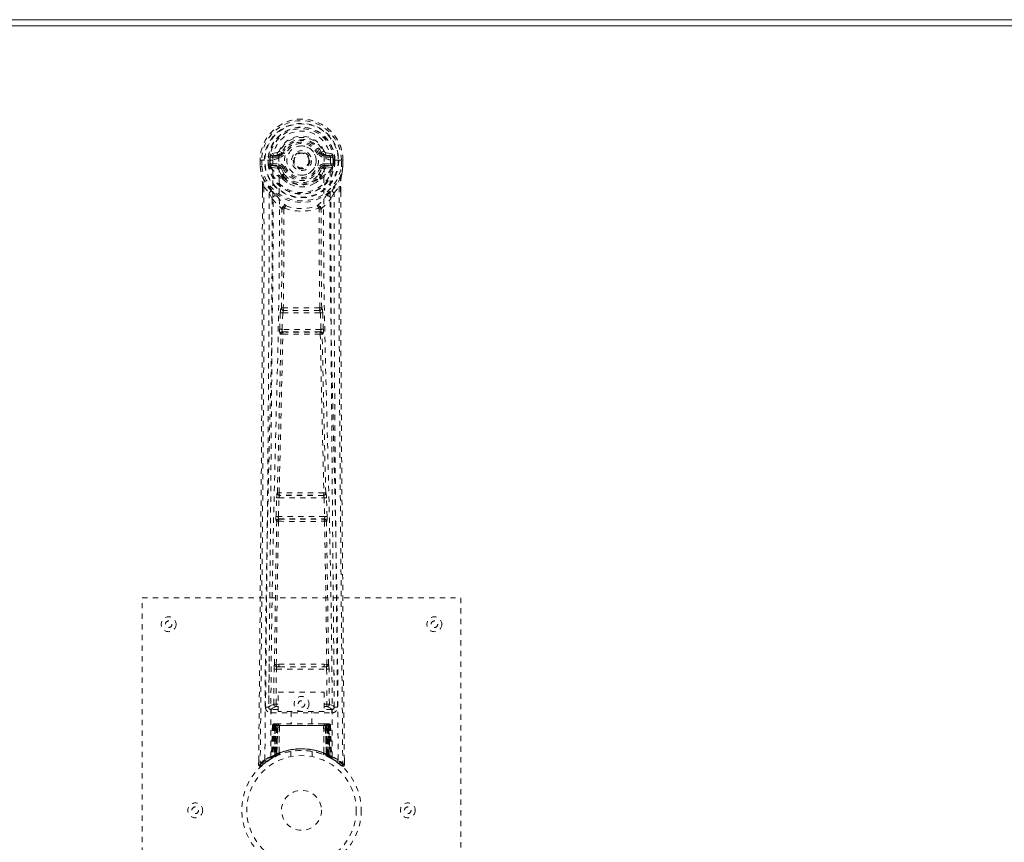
# Model space of a CAD drawing. Header units: inches. Extents: x 20.5 to 116, y 46.2 to 75.9.
# Tile 5 of 7: x 79 to 97.5, y 60.5 to 75.9. Entities that reach past the tile are written whole.
import ezdxf

# ---------------------------------------------------------------- set-up
doc = ezdxf.new("R2010")
doc.units = ezdxf.units.IN
doc.header["$MEASUREMENT"] = 0
doc.linetypes.add('SLD-Dashed', pattern=[0.075, 0.05, -0.025])
doc.linetypes.add('SLD-Solid', pattern=[0])

msp = doc.modelspace()

# ---------------------------------------------------------------- linework, layer by layer
at = {"color": 7, "linetype": 'SLD-Solid', "lineweight": 15}
for p, q in [((20.538, 75.948), (116.038, 75.948)), ((115.92, 75.829), (20.656, 75.829)), ((20.656, 75.829), (115.92, 75.829))]:
    msp.add_line(p, q, dxfattribs=at)
at = {"color": 7, "linetype": 'SLD-Dashed', "lineweight": 0}
for p, q in [((83.831, 73.447), (83.712, 73.424)), ((83.743, 73.388), (83.859, 73.408)), ((83.743, 73.388), (83.743, 73.358)), ((83.859, 73.388), (83.743, 73.388)), ((83.859, 73.408), (83.859, 73.388)), ((83.859, 73.358), (83.859, 73.388)), ((83.864, 73.474), (83.919, 73.451)), ((83.915, 73.443), (83.919, 73.451)), ((83.919, 73.451), (83.941, 73.442)), ((84.635, 73.442), (84.657, 73.451)), ((84.657, 73.451), (84.661, 73.443)), ((84.717, 73.408), (84.833, 73.388)), ((84.717, 73.408), (84.717, 73.388)), ((84.833, 73.388), (84.717, 73.388)), ((84.717, 73.358), (84.717, 73.388)), ((84.863, 73.424), (84.745, 73.447)), ((84.833, 73.358), (84.833, 73.388)), ((83.508, 73.304), (83.509, 73.187)), ((83.512, 73.304), (83.508, 73.304)), ((83.509, 73.304), (83.51, 73.187)), ((83.509, 73.187), (83.509, 73.183)), ((83.565, 73.303), (83.512, 73.304)), ((83.538, 73.302), (83.538, 73.187)), ((83.588, 73.303), (83.565, 73.303)), ((83.594, 73.303), (83.588, 73.303)), ((83.745, 73.303), (83.594, 73.303)), ((83.66, 73.23), (83.659, 73.302)), ((83.66, 73.23), (83.689, 73.231)), ((83.66, 73.23), (83.66, 73.23)), ((83.695, 73.302), (83.689, 73.302)), ((83.689, 73.302), (83.689, 73.231)), ((83.69, 73.231), (83.695, 73.212)), ((83.695, 73.225), (83.695, 73.302)), ((83.695, 73.212), (83.695, 73.225)), ((83.701, 73.187), (83.704, 73.183)), ((83.715, 73.172), (83.704, 73.183)), ((83.73, 73.235), (83.73, 73.206)), ((83.73, 73.235), (83.859, 73.235)), ((83.859, 73.181), (83.73, 73.206)), ((83.73, 73.206), (83.859, 73.206)), ((83.859, 73.358), (83.743, 73.358)), ((83.859, 73.235), (83.859, 73.206)), ((83.859, 73.181), (83.859, 73.206)), ((84.444, 73.305), (84.444, 73.297)), ((84.444, 73.297), (84.444, 73.281)), ((84.833, 73.358), (84.717, 73.358)), ((84.717, 73.235), (84.717, 73.206)), ((84.717, 73.235), (84.846, 73.235)), ((84.846, 73.206), (84.717, 73.181)), ((84.717, 73.181), (84.717, 73.206)), ((84.717, 73.206), (84.846, 73.206)), ((84.831, 73.303), (84.831, 73.303)), ((84.982, 73.303), (84.831, 73.303)), ((84.846, 73.206), (84.846, 73.235)), ((84.872, 73.183), (84.861, 73.172)), ((84.872, 73.183), (84.875, 73.187)), ((84.881, 73.302), (84.887, 73.302)), ((84.881, 73.225), (84.881, 73.302)), ((84.886, 73.231), (84.881, 73.212)), ((84.881, 73.212), (84.881, 73.225)), ((84.887, 73.231), (84.887, 73.302)), ((84.916, 73.302), (84.916, 73.23)), ((84.916, 73.302), (84.916, 73.302)), ((84.916, 73.23), (84.916, 73.23)), ((84.987, 73.303), (84.982, 73.303)), ((85.01, 73.303), (84.987, 73.303)), ((85.064, 73.304), (85.01, 73.303)), ((85.037, 73.187), (85.038, 73.302)), ((85.068, 73.304), (85.064, 73.304)), ((85.066, 73.187), (85.066, 73.304)), ((85.068, 73.304), (85.067, 73.187)), ((85.067, 73.183), (85.067, 73.187)), ((83.715, 73.172), (83.83, 73.151)), ((83.914, 73.14), (83.907, 73.151)), ((83.941, 73.151), (83.914, 73.14)), ((83.917, 72.991), (83.916, 73.013)), ((83.94, 73.018), (83.94, 72.996)), ((84.662, 73.14), (84.635, 73.151)), ((84.636, 72.996), (84.636, 73.018)), ((84.659, 72.991), (84.66, 73.013)), ((84.669, 73.151), (84.662, 73.14)), ((84.746, 73.151), (84.861, 73.172)), ((84.861, 73.172), (84.861, 73.172)), ((84.861, 73.172), (84.861, 73.172)), ((83.935, 72.946), (83.923, 72.963)), ((84.652, 72.963), (84.641, 72.946)), ((83.551, 72.804), (83.551, 72.702)), ((83.552, 72.804), (83.553, 72.702)), ((83.581, 72.803), (83.677, 72.688)), ((83.736, 72.575), (83.677, 72.688)), ((84.899, 72.688), (84.839, 72.575)), ((84.899, 72.688), (84.995, 72.803)), ((85.023, 72.715), (85.023, 72.804)), ((85.025, 72.804), (85.025, 72.715)), ((83.877, 70.123), (83.889, 70.432)), ((83.889, 70.432), (83.892, 70.465)), ((83.909, 70.522), (83.908, 70.522)), ((83.922, 70.121), (83.934, 70.43)), ((83.934, 70.43), (84.642, 70.43)), ((83.952, 70.475), (83.953, 70.475)), ((84.624, 70.475), (83.952, 70.475)), ((84.623, 70.475), (84.624, 70.475)), ((84.642, 70.43), (84.654, 70.121)), ((84.668, 70.522), (84.667, 70.522)), ((84.686, 70.432), (84.684, 70.465)), ((84.698, 70.123), (84.686, 70.432)), ((83.9, 70.029), (83.888, 70.033)), ((84.654, 70.121), (83.922, 70.121)), ((83.945, 70.072), (83.932, 70.076)), ((83.932, 70.076), (84.644, 70.076)), ((84.644, 70.076), (84.631, 70.072)), ((84.676, 70.029), (84.688, 70.033)), ((83.808, 66.601), (83.819, 66.953)), ((83.833, 67.043), (83.832, 67.043)), ((83.853, 66.599), (83.863, 66.952)), ((83.863, 66.952), (84.712, 66.952)), ((83.877, 66.997), (83.877, 66.997)), ((84.699, 66.997), (83.877, 66.997)), ((84.699, 66.997), (84.699, 66.997)), ((84.712, 66.952), (84.723, 66.599)), ((84.744, 67.043), (84.743, 67.043)), ((84.768, 66.601), (84.757, 66.953)), ((83.815, 66.511), (83.821, 66.508)), ((84.723, 66.599), (83.853, 66.599)), ((83.866, 66.552), (83.86, 66.554)), ((83.86, 66.554), (84.716, 66.554)), ((84.716, 66.554), (84.71, 66.552)), ((84.755, 66.508), (84.761, 66.511)), ((81.288, 57.073), (81.288, 65.073)), ((81.288, 65.073), (87.288, 65.073)), ((87.288, 65.073), (87.288, 57.073)), ((83.679, 63.83), (83.672, 63.016)), ((83.862, 63.82), (83.813, 63.819)), ((83.824, 63.773), (83.872, 63.773)), ((83.872, 63.773), (84.704, 63.773)), ((84.704, 63.773), (84.751, 63.773)), ((84.763, 63.819), (84.714, 63.82)), ((84.904, 63.016), (84.897, 63.83)), ((83.764, 63.069), (83.771, 63.729)), ((83.808, 63.069), (83.815, 63.729)), ((83.815, 63.729), (84.76, 63.729)), ((84.76, 63.729), (84.767, 63.069)), ((84.812, 63.069), (84.805, 63.729)), ((83.851, 63.296), (84.712, 63.296)), ((83.851, 62.93), (83.851, 63.296)), ((84.712, 63.296), (84.712, 62.93)), ((83.671, 63.012), (83.675, 62.995)), ((83.672, 63.016), (83.672, 63.014)), ((83.672, 63.014), (83.672, 63.005)), ((83.808, 63.024), (83.808, 63.069)), ((83.851, 63.069), (83.808, 63.069)), ((83.851, 63.024), (83.808, 63.024)), ((84.712, 63.069), (84.767, 63.069)), ((84.712, 63.024), (84.767, 63.024)), ((84.812, 63.069), (84.767, 63.069)), ((84.767, 63.024), (84.767, 63.069)), ((84.901, 62.995), (84.905, 63.012)), ((84.904, 63.014), (84.904, 63.016)), ((84.904, 63.005), (84.904, 63.014)), ((83.716, 62.967), (83.716, 62.906)), ((83.851, 62.967), (83.716, 62.967)), ((83.716, 62.906), (84.86, 62.906)), ((84.712, 62.93), (83.851, 62.93)), ((84.093, 62.93), (84.093, 62.698)), ((84.483, 62.698), (84.483, 62.93)), ((84.86, 62.967), (84.712, 62.967)), ((84.86, 62.906), (84.86, 62.967)), ((83.742, 62.669), (83.72, 62.063)), ((83.755, 62.669), (83.734, 62.071)), ((83.755, 62.669), (83.742, 62.669)), ((83.776, 62.672), (83.753, 62.078)), ((83.773, 62.669), (83.753, 62.082)), ((83.772, 62.698), (83.768, 62.697)), ((83.773, 62.697), (83.774, 62.698)), ((83.84, 62.669), (83.773, 62.669)), ((83.78, 62.669), (83.78, 62.111)), ((83.781, 62.698), (83.781, 62.695)), ((83.786, 62.698), (83.781, 62.698)), ((83.794, 62.698), (83.785, 62.698)), ((83.785, 62.669), (84.79, 62.669)), ((83.785, 62.114), (83.785, 62.669)), ((83.799, 62.698), (83.794, 62.698)), ((83.794, 62.118), (83.794, 62.669)), ((83.798, 62.669), (83.798, 62.12)), ((84.778, 62.669), (83.798, 62.669)), ((83.87, 62.698), (83.803, 62.698)), ((83.813, 62.669), (83.812, 62.126)), ((83.816, 62.669), (83.813, 62.669)), ((83.816, 62.669), (84.76, 62.669)), ((83.816, 62.128), (83.816, 62.669)), ((83.821, 62.117), (83.84, 62.669)), ((83.841, 62.669), (83.822, 62.118)), ((83.84, 62.669), (83.841, 62.669)), ((83.865, 62.146), (83.87, 62.67)), ((83.872, 62.669), (83.867, 62.147)), ((83.872, 62.669), (83.87, 62.67)), ((84.704, 62.698), (83.872, 62.698)), ((84.704, 62.669), (83.872, 62.669)), ((84.706, 62.67), (84.704, 62.669)), ((84.709, 62.147), (84.704, 62.669)), ((84.773, 62.698), (84.706, 62.698)), ((84.706, 62.67), (84.711, 62.146)), ((84.734, 62.669), (84.736, 62.669)), ((84.754, 62.118), (84.734, 62.669)), ((84.803, 62.669), (84.736, 62.669)), ((84.736, 62.669), (84.755, 62.117)), ((84.763, 62.669), (84.76, 62.669)), ((84.76, 62.669), (84.76, 62.128)), ((84.764, 62.126), (84.763, 62.669)), ((84.781, 62.698), (84.777, 62.698)), ((84.778, 62.12), (84.778, 62.669)), ((84.791, 62.698), (84.781, 62.698)), ((84.782, 62.669), (84.782, 62.118)), ((84.795, 62.698), (84.79, 62.698)), ((84.79, 62.669), (84.79, 62.114)), ((84.796, 62.111), (84.795, 62.669)), ((84.823, 62.078), (84.8, 62.672)), ((84.802, 62.698), (84.803, 62.697)), ((84.803, 62.669), (84.823, 62.082)), ((84.808, 62.697), (84.804, 62.698)), ((84.821, 62.669), (84.842, 62.071)), ((84.834, 62.669), (84.821, 62.669)), ((84.834, 62.669), (84.855, 62.063)), ((83.72, 62.063), (83.734, 62.071)), ((83.738, 62.057), (83.804, 62.091)), ((83.753, 62.082), (83.821, 62.117)), ((83.76, 62.088), (83.765, 62.087)), ((83.78, 62.111), (83.785, 62.114)), ((83.793, 62.085), (83.78, 62.111)), ((83.793, 62.085), (83.784, 62.081)), ((83.798, 62.088), (83.785, 62.114)), ((83.798, 62.088), (83.793, 62.085)), ((83.806, 62.092), (83.794, 62.118)), ((83.81, 62.094), (83.798, 62.12)), ((83.824, 62.1), (83.798, 62.088)), ((83.804, 62.091), (83.805, 62.092)), ((83.806, 62.092), (83.81, 62.094)), ((83.824, 62.1), (83.812, 62.126)), ((83.828, 62.102), (83.816, 62.128)), ((83.822, 62.118), (83.821, 62.117)), ((83.865, 62.146), (83.867, 62.147)), ((83.868, 62.119), (83.871, 62.12)), ((84.088, 62.18), (84.088, 62.083)), ((84.488, 62.083), (84.488, 62.18)), ((84.705, 62.12), (84.708, 62.119)), ((84.709, 62.147), (84.711, 62.146)), ((84.76, 62.128), (84.748, 62.102)), ((84.752, 62.1), (84.748, 62.102)), ((84.764, 62.126), (84.752, 62.1)), ((84.755, 62.117), (84.754, 62.118)), ((84.755, 62.117), (84.823, 62.082)), ((84.778, 62.12), (84.766, 62.094)), ((84.766, 62.094), (84.77, 62.092)), ((84.782, 62.118), (84.77, 62.092)), ((84.771, 62.092), (84.772, 62.091)), ((84.772, 62.091), (84.838, 62.057)), ((84.79, 62.114), (84.778, 62.088)), ((84.783, 62.085), (84.778, 62.088)), ((84.796, 62.111), (84.783, 62.085)), ((84.79, 62.114), (84.796, 62.111)), ((84.842, 62.071), (84.855, 62.063)), ((83.482, 62.016), (83.481, 61.931)), ((83.481, 61.931), (83.511, 61.931)), ((83.531, 61.908), (83.633, 61.989)), ((83.642, 61.996), (83.702, 62.034)), ((83.706, 62.038), (83.719, 62.046)), ((84.857, 62.046), (84.87, 62.038)), ((85.065, 61.931), (85.045, 61.908)), ((85.095, 61.931), (85.094, 62.015))]:
    msp.add_line(p, q, dxfattribs=at)
at = {"color": 7, "linetype": 'SLD-Dashed', "lineweight": 0, "flags": 128}
for points in [[(83.862, 73.333), (83.868, 73.411), (83.89, 73.487), (83.93, 73.556), (83.983, 73.617), (84.049, 73.667), (84.124, 73.703), (84.204, 73.726), (84.288, 73.733), (84.372, 73.726), (84.452, 73.703), (84.527, 73.667), (84.592, 73.617), (84.646, 73.556), (84.685, 73.487), (84.708, 73.411), (84.714, 73.333)], [(83.743, 73.358), (83.719, 73.362), (83.7, 73.375)], [(83.969, 73.43), (83.964, 73.433), (83.958, 73.435), (83.954, 73.437), (83.95, 73.439), (83.946, 73.44), (83.944, 73.441), (83.942, 73.442), (83.941, 73.442)], [(84.607, 73.43), (84.612, 73.433), (84.617, 73.435), (84.622, 73.437), (84.626, 73.439), (84.63, 73.44), (84.632, 73.441), (84.634, 73.442), (84.635, 73.442)], [(84.876, 73.375), (84.856, 73.362), (84.833, 73.358)], [(83.508, 73.304), (83.508, 73.304), (83.509, 73.303), (83.512, 73.303), (83.515, 73.303), (83.52, 73.303), (83.525, 73.303), (83.532, 73.303), (83.538, 73.302)], [(83.538, 73.187), (83.532, 73.187), (83.526, 73.187), (83.52, 73.187), (83.516, 73.187), (83.512, 73.187), (83.51, 73.187), (83.508, 73.187), (83.509, 73.187)], [(83.509, 73.187), (83.522, 73.092), (83.537, 73.017)], [(83.509, 73.183), (83.51, 73.183), (83.512, 73.183), (83.515, 73.183), (83.518, 73.184), (83.523, 73.185), (83.528, 73.185), (83.533, 73.186), (83.538, 73.187)], [(83.509, 73.183), (83.521, 73.094), (83.539, 73.006)], [(83.6, 62.025), (83.605, 63.615), (83.624, 65.204), (83.654, 66.791), (83.692, 68.374), (83.722, 69.614), (83.745, 70.849), (83.755, 72.08), (83.745, 73.303)], [(83.69, 73.231), (83.689, 73.231), (83.689, 73.231)], [(83.695, 73.225), (83.711, 73.233), (83.73, 73.235)], [(83.709, 62.08), (83.715, 63.666), (83.736, 65.251), (83.769, 66.834), (83.809, 68.413), (83.841, 69.65), (83.865, 70.883), (83.874, 72.111), (83.862, 73.333)], [(84.867, 62.08), (84.861, 63.666), (84.84, 65.251), (84.807, 66.834), (84.767, 68.413), (84.735, 69.65), (84.711, 70.883), (84.701, 72.111), (84.714, 73.333)], [(84.976, 62.025), (84.97, 63.615), (84.952, 65.204), (84.922, 66.791), (84.884, 68.374), (84.854, 69.614), (84.831, 70.849), (84.821, 72.08), (84.831, 73.303)], [(84.846, 73.235), (84.865, 73.233), (84.881, 73.225)], [(84.887, 73.231), (84.886, 73.231), (84.886, 73.231)], [(84.887, 73.302), (84.89, 73.302), (84.897, 73.302), (84.906, 73.302), (84.916, 73.302)], [(84.916, 73.23), (84.906, 73.23), (84.897, 73.231), (84.89, 73.231), (84.887, 73.231)], [(85.067, 73.187), (85.067, 73.187), (85.066, 73.187), (85.064, 73.187), (85.06, 73.187), (85.056, 73.187), (85.05, 73.187), (85.044, 73.187), (85.037, 73.187)], [(85.067, 73.183), (85.066, 73.183), (85.064, 73.183), (85.061, 73.183), (85.057, 73.184), (85.053, 73.185), (85.048, 73.185), (85.043, 73.186), (85.037, 73.187)], [(85.037, 73.006), (85.053, 73.084), (85.067, 73.183)], [(85.038, 73.302), (85.044, 73.303), (85.05, 73.303), (85.056, 73.303), (85.061, 73.303), (85.064, 73.303), (85.067, 73.303), (85.068, 73.304), (85.068, 73.304)], [(85.067, 73.187), (85.054, 73.092), (85.038, 73.017)], [(83.537, 73.017), (83.538, 73.011), (83.539, 73.006)], [(83.719, 72.728), (83.619, 72.851), (83.539, 73.006)], [(83.857, 73.129), (83.844, 73.146), (83.83, 73.151)], [(83.916, 73.013), (83.885, 73.064), (83.857, 73.129)], [(83.914, 73.14), (83.94, 73.079), (83.969, 73.031)], [(83.969, 73.163), (83.964, 73.16), (83.958, 73.158), (83.954, 73.156), (83.95, 73.154), (83.946, 73.153), (83.944, 73.152), (83.942, 73.151), (83.941, 73.151)], [(84.607, 73.163), (84.612, 73.16), (84.617, 73.158), (84.622, 73.156), (84.626, 73.154), (84.63, 73.153), (84.632, 73.152), (84.634, 73.151), (84.635, 73.151)], [(84.66, 73.013), (84.69, 73.064), (84.719, 73.129)], [(84.719, 73.129), (84.732, 73.146), (84.746, 73.151)], [(84.857, 72.728), (84.957, 72.851), (85.037, 73.006)], [(85.037, 73.006), (85.038, 73.011), (85.038, 73.017)], [(83.935, 72.946), (84.01, 72.886), (84.061, 72.86)], [(84.515, 72.86), (84.566, 72.886), (84.641, 72.946)], [(83.551, 72.702), (83.549, 70.086), (83.531, 67.37), (83.507, 64.648), (83.481, 61.931)], [(83.581, 72.803), (83.582, 71.989), (83.582, 71.14), (83.579, 70.257), (83.576, 69.454), (83.573, 68.937), (83.569, 68.395), (83.565, 67.828), (83.56, 67.265), (83.556, 66.777), (83.551, 66.13), (83.544, 65.442), (83.537, 64.713), (83.531, 64.036), (83.511, 61.931)], [(83.551, 72.804), (83.551, 72.804), (83.552, 72.804), (83.554, 72.804), (83.558, 72.803), (83.563, 72.803), (83.569, 72.803), (83.575, 72.803), (83.581, 72.803)], [(83.677, 72.688), (83.677, 71.947), (83.676, 71.175), (83.673, 70.372), (83.669, 69.606), (83.664, 68.831), (83.658, 68.055), (83.652, 67.299), (83.645, 66.574), (83.639, 65.898), (83.632, 65.142), (83.625, 64.432), (83.618, 63.735), (83.611, 63.013)], [(83.815, 72.64), (83.824, 72.631), (83.829, 72.624)], [(84.746, 72.624), (84.752, 72.631), (84.761, 72.64)], [(84.965, 63.013), (84.961, 63.389), (84.957, 63.818), (84.952, 64.287), (84.948, 64.712), (84.946, 64.935), (84.944, 65.157), (84.942, 65.38), (84.939, 65.632), (84.937, 65.887), (84.935, 66.135), (84.93, 66.638), (84.926, 67.106), (84.922, 67.538), (84.918, 67.961), (84.915, 68.451), (84.909, 69.291), (84.904, 70.14), (84.9, 71.017), (84.899, 71.871), (84.899, 72.688)], [(84.995, 72.803), (84.994, 72.065), (84.994, 71.284), (84.996, 70.461), (85, 69.596), (85.004, 68.799), (85.01, 67.97), (85.011, 67.779), (85.013, 67.587), (85.014, 67.392), (85.015, 67.259), (85.016, 67.13), (85.018, 66.994), (85.019, 66.853), (85.023, 66.399), (85.027, 65.895), (85.033, 65.339), (85.036, 64.988), (85.04, 64.616), (85.043, 64.213), (85.047, 63.837), (85.052, 63.347), (85.056, 62.911), (85.059, 62.53), (85.062, 62.203), (85.065, 61.931)], [(84.995, 72.803), (85.001, 72.803), (85.007, 72.803), (85.013, 72.803), (85.018, 72.803), (85.022, 72.804), (85.024, 72.804), (85.025, 72.804), (85.025, 72.804)], [(85.025, 72.715), (85.027, 70.087), (85.045, 67.369), (85.069, 64.65), (85.095, 61.931)], [(83.736, 72.575), (83.728, 69.389), (83.702, 66.201), (83.671, 63.012)], [(83.736, 72.575), (83.821, 72.477), (83.918, 72.391)], [(84.658, 72.391), (84.755, 72.477), (84.839, 72.575)], [(84.905, 63.012), (84.874, 66.201), (84.848, 69.389), (84.839, 72.575)], [(83.909, 70.522), (83.919, 71.454), (83.92, 72.383)], [(83.966, 72.4), (83.961, 72.409), (83.954, 72.416), (83.946, 72.419), (83.938, 72.42), (83.931, 72.416), (83.925, 72.41), (83.92, 72.401), (83.918, 72.391)], [(83.956, 72.389), (83.955, 71.46), (83.945, 70.527)], [(83.966, 72.4), (83.959, 72.396), (83.957, 72.393), (83.956, 72.391), (83.956, 72.389)], [(84.658, 72.391), (84.656, 72.401), (84.651, 72.41), (84.645, 72.416), (84.637, 72.42), (84.629, 72.419), (84.622, 72.416), (84.615, 72.409), (84.61, 72.4)], [(84.62, 72.389), (84.62, 72.391), (84.619, 72.393), (84.616, 72.396), (84.61, 72.4)], [(84.631, 70.527), (84.621, 71.46), (84.62, 72.389)], [(84.667, 70.522), (84.656, 71.454), (84.656, 72.383)], [(83.889, 70.432), (83.894, 70.431), (83.905, 70.431), (83.919, 70.43), (83.934, 70.43)], [(83.934, 70.43), (83.935, 70.439), (83.936, 70.447), (83.941, 70.461), (83.946, 70.471), (83.949, 70.474), (83.951, 70.475), (83.952, 70.475)], [(84.642, 70.43), (84.65, 70.43), (84.658, 70.431), (84.665, 70.431), (84.671, 70.431), (84.677, 70.431), (84.681, 70.431), (84.684, 70.432), (84.686, 70.432)], [(83.867, 67.046), (83.903, 68.542), (83.936, 70.034)], [(83.877, 70.123), (83.879, 70.123), (83.883, 70.123), (83.887, 70.122), (83.893, 70.122), (83.899, 70.122), (83.906, 70.122), (83.914, 70.121), (83.922, 70.121)], [(83.932, 70.076), (83.927, 70.08), (83.923, 70.09), (83.922, 70.104), (83.921, 70.113), (83.922, 70.121)], [(84.64, 70.034), (84.673, 68.542), (84.709, 67.046)], [(84.654, 70.121), (84.654, 70.113), (84.654, 70.104), (84.652, 70.09), (84.649, 70.08), (84.644, 70.076)], [(84.654, 70.121), (84.662, 70.121), (84.67, 70.122), (84.677, 70.122), (84.683, 70.122), (84.689, 70.122), (84.693, 70.123), (84.697, 70.123), (84.698, 70.123)], [(83.833, 67.043), (83.868, 68.539), (83.9, 70.029)], [(84.743, 67.043), (84.708, 68.539), (84.676, 70.029)], [(83.819, 66.953), (83.821, 66.987), (83.821, 66.989)], [(83.819, 66.953), (83.82, 66.953), (83.824, 66.953), (83.828, 66.953), (83.834, 66.953), (83.84, 66.953), (83.847, 66.952), (83.855, 66.952), (83.863, 66.952)], [(83.837, 67.024), (83.836, 67.026), (83.833, 67.043)], [(84.712, 66.952), (84.721, 66.952), (84.728, 66.952), (84.736, 66.953), (84.742, 66.953), (84.748, 66.953), (84.752, 66.953), (84.755, 66.953), (84.757, 66.953)], [(84.757, 66.953), (84.755, 66.987), (84.755, 66.989)], [(83.808, 66.601), (83.81, 66.6), (83.813, 66.6), (83.817, 66.6), (83.823, 66.6), (83.829, 66.6), (83.837, 66.6), (83.844, 66.599), (83.853, 66.599)], [(83.813, 63.819), (83.83, 65.166), (83.855, 66.51)], [(84.721, 66.51), (84.746, 65.166), (84.763, 63.819)], [(84.723, 66.599), (84.731, 66.599), (84.739, 66.6), (84.747, 66.6), (84.753, 66.6), (84.759, 66.6), (84.763, 66.6), (84.766, 66.6), (84.768, 66.601)], [(83.78, 63.818), (83.797, 65.164), (83.821, 66.508)], [(84.796, 63.818), (84.779, 65.164), (84.755, 66.508)], [(83.824, 63.773), (83.808, 63.777), (83.797, 63.784)], [(83.862, 63.82), (84.073, 63.82), (84.288, 63.82), (84.502, 63.82), (84.714, 63.82)], [(83.872, 63.773), (84.076, 63.773), (84.282, 63.773), (84.494, 63.773), (84.704, 63.773)], [(83.771, 63.729), (83.775, 63.729), (83.785, 63.729), (83.8, 63.729), (83.815, 63.729)], [(84.76, 63.729), (84.776, 63.729), (84.79, 63.729), (84.801, 63.729), (84.805, 63.729)], [(83.764, 63.069), (83.695, 63.041), (83.674, 63.015)], [(83.716, 62.967), (83.739, 62.995), (83.808, 63.024)], [(83.764, 63.069), (83.768, 63.069), (83.778, 63.069), (83.792, 63.069), (83.808, 63.069)], [(84.767, 63.024), (84.836, 62.995), (84.86, 62.967)], [(84.905, 63.012), (84.881, 63.041), (84.812, 63.069)], [(83.742, 62.669), (83.744, 62.669), (83.753, 62.669), (83.765, 62.669), (83.78, 62.669)], [(83.794, 62.669), (83.779, 62.669), (83.767, 62.669), (83.758, 62.669), (83.755, 62.669)], [(83.773, 62.669), (83.774, 62.669), (83.775, 62.669), (83.779, 62.669), (83.784, 62.669), (83.79, 62.669), (83.797, 62.669), (83.805, 62.669), (83.813, 62.669)], [(83.794, 62.696), (83.79, 62.697), (83.788, 62.697), (83.787, 62.697), (83.787, 62.697)], [(83.852, 62.687), (83.845, 62.678), (83.841, 62.669)], [(83.87, 62.67), (83.855, 62.684), (83.852, 62.687)], [(84.706, 62.67), (84.721, 62.684), (84.724, 62.687)], [(84.734, 62.669), (84.731, 62.678), (84.724, 62.687)], [(84.763, 62.669), (84.771, 62.669), (84.779, 62.669), (84.786, 62.669), (84.792, 62.669), (84.797, 62.669), (84.8, 62.669), (84.802, 62.669), (84.803, 62.669)], [(84.774, 62.697), (84.772, 62.697), (84.771, 62.697)], [(84.789, 62.697), (84.789, 62.697), (84.788, 62.697), (84.785, 62.697), (84.781, 62.696)], [(84.821, 62.669), (84.817, 62.669), (84.809, 62.669), (84.796, 62.669), (84.782, 62.669)], [(84.795, 62.669), (84.81, 62.669), (84.823, 62.669), (84.832, 62.669), (84.834, 62.669)], [(84.803, 62.668), (84.802, 62.675), (84.801, 62.677)], [(84.822, 62.066), (84.816, 62.069), (84.783, 62.085)], [(84.824, 62.074), (84.823, 62.08), (84.823, 62.082)], [(84.862, 62.045), (84.855, 62.057), (84.851, 62.07)], [(84.855, 62.057), (84.854, 62.063), (84.854, 62.064)], [(83.484, 61.931), (83.486, 61.923), (83.489, 61.916), (83.495, 61.909), (83.501, 61.904), (83.508, 61.902), (83.515, 61.901), (83.523, 61.903), (83.529, 61.907)], [(85.046, 61.911), (85.053, 61.907), (85.061, 61.905), (85.07, 61.904), (85.078, 61.906), (85.084, 61.909), (85.09, 61.914), (85.093, 61.921), (85.094, 61.928)], [(85.095, 61.931), (85.094, 61.931), (85.092, 61.931), (85.086, 61.931), (85.076, 61.931), (85.071, 61.931), (85.065, 61.931)]]:
    msp.add_lwpolyline(points, dxfattribs=at)
at = {"color": 7, "linetype": 'SLD-Dashed', "lineweight": 0}
for centre, radius in [((84.288, 73.297), 0.7), ((84.288, 73.297), 0.69), ((84.288, 73.297), 0.623), ((84.288, 73.297), 0.32), ((84.288, 73.297), 0.275), ((84.288, 73.297), 0.187), ((84.288, 73.297), 0.157), ((84.288, 73.297), 0.142), ((84.288, 73.297), 0.14), ((84.288, 73.297), 0.138), ((81.788, 64.573), 0.14), ((86.788, 64.573), 0.14), ((81.788, 64.573), 0.0625), ((86.788, 64.573), 0.0625), ((84.288, 63.073), 0.141), ((84.288, 63.073), 0.0625), ((84.288, 61.073), 1.125), ((84.288, 61.073), 1.03), ((84.288, 61.073), 0.376), ((82.288, 61.073), 0.14), ((86.288, 61.073), 0.14), ((82.288, 61.073), 0.0625), ((86.288, 61.073), 0.0625)]:
    msp.add_circle(centre, radius, dxfattribs=at)
for centre, radius, start, end in [((84.288, 73.297), 0.78, 0, 179.4852), ((84.288, 73.297), 0.78, 0.5288, 179.4712), ((84.288, 73.297), 0.75, 0.4562, 179.5438), ((84.288, 73.297), 0.629, 0.5444, 179.4556), ((84.288, 73.297), 0.599, 0.5443, 179.4557), ((84.288, 73.309), 0.543, 359.366, 180.634), ((84.288, 73.297), 0.459, 22.774, 157.226), ((84.288, 73.297), 0.4, 22.774, 157.226), ((84.288, 73.297), 0.376, 22.774, 157.226), ((84.288, 73.297), 0.346, 22.7739, 157.2261), ((84.288, 73.297), 0.275, 90, 270), ((84.288, 73.297), 0.275, 269.9998, 90.0002), ((84.288, 73.297), 0.593, 172.3909, 179.4476), ((83.904, 73.348), 0.206, 158.3428, 172.3389), ((83.742, 73.417), 0.0299, 167.8919, 271.9521), ((83.86, 73.438), 0.0301, 162.3482, 268.5764), ((83.822, 73.492), 0.0455, 281.3501, 337.4729), ((83.853, 73.479), 0.0715, 274.7826, 329.7581), ((83.859, 73.477), 0.089, 270, 337.226), ((83.859, 73.477), 0.119, 270.0009, 337.2247), ((84.717, 73.477), 0.119, 202.7753, 269.9991), ((84.717, 73.477), 0.089, 202.774, 270), ((84.142, 74.755), 1.402, 291.5618, 293.9877), ((84.723, 73.479), 0.0714, 210.3138, 265.2481), ((84.754, 73.492), 0.0455, 202.5327, 258.6443), ((84.716, 73.438), 0.0301, 271.4552, 17.6201), ((84.834, 73.417), 0.0299, 268.0498, 12.1061), ((84.672, 73.348), 0.206, 7.6607, 21.6582), ((84.288, 73.297), 0.593, 0.5524, 7.6091), ((83.538, 73.187), 0.03, 180.2178, 185.2738), ((84.288, 73.297), 0.787, 188.3239, 351.6761), ((84.288, 73.297), 0.758, 188.3239, 351.6761), ((83.683, 74.174), 0.872, 268.4823, 270.4289), ((84.288, 73.297), 0.632, 186.0641, 353.9359), ((84.288, 73.297), 0.602, 186.2697, 353.7303), ((83.779, 73.22), 0.0843, 185.4017, 202.6192), ((83.729, 73.175), 0.0305, 89.0429, 156.1679), ((84.156, 73.391), 0.497, 204.8148, 243.6296), ((83.861, 73.092), 0.242, 89.7355, 118.8253), ((83.86, 73.151), 0.0299, 91.0453, 179.005), ((83.859, 73.117), 0.119, 22.7748, 89.9996), ((83.859, 73.117), 0.089, 22.774, 90), ((83.857, 73.124), 0.0567, 28.2303, 87.978), ((84.717, 73.117), 0.119, 90.0004, 157.2252), ((84.717, 73.117), 0.089, 90, 157.226), ((84.424, 73.387), 0.491, 296.1274, 335.5126), ((84.719, 73.124), 0.0565, 91.9536, 151.5677), ((84.713, 73.084), 0.249, 61.7052, 89.8627), ((84.716, 73.151), 0.0299, 0.9992, 88.9505), ((84.847, 73.175), 0.0305, 23.8321, 90.9571), ((84.767, 73.227), 0.115, 339.6891, 352.2901), ((82.35, 72.832), 1.202, 358.6567, 8.8134), ((79.96, 72.164), 3.677, 10.0111, 13.2372), ((84.095, 73.392), 0.439, 210.0692, 246.0862), ((83.888, 73.123), 0.031, 31.5895, 170.0548), ((83.947, 73.01), 0.0305, 43.9333, 174.3695), ((83.938, 72.968), 0.0505, 88.274, 115.746), ((83.938, 72.945), 0.0506, 88.2462, 115.6855), ((83.968, 72.994), 0.0371, 89.2778, 139.8311), ((84.288, 73.308), 0.453, 219.7482, 320.251), ((83.973, 72.997), 0.0326, 181.6514, 227.8182), ((84.288, 73.297), 0.376, 202.774, 337.226), ((84.288, 73.297), 0.346, 202.7739, 337.2261), ((84.288, 73.29), 0.411, 219.0114, 320.9886), ((84.288, 73.297), 0.157, 245.1542, 290.0596), ((84.223, 73.293), 0.465, 325.8365, 340.7959), ((84.629, 73.01), 0.0305, 5.6298, 136.0667), ((84.608, 72.994), 0.0371, 40.1677, 90.7256), ((84.603, 72.997), 0.0326, 312.1678, 358.3627), ((84.638, 72.968), 0.0504, 64.2126, 91.7619), ((84.637, 72.945), 0.0506, 64.3251, 91.7432), ((84.481, 73.393), 0.44, 293.9348, 329.902), ((84.688, 73.123), 0.031, 10.1658, 148.1965), ((88.614, 72.164), 3.675, 166.7613, 169.9898), ((86.226, 72.832), 1.202, 171.1868, 181.3431), ((83.961, 72.987), 0.0444, 175.0137, 212.6939), ((83.975, 72.941), 0.0404, 127.2311, 172.688), ((84.288, 73.334), 0.494, 226.9722, 313.0278), ((84.288, 73.278), 0.476, 241.4724, 298.5268), ((84.601, 72.941), 0.0404, 7.3045, 52.7763), ((84.615, 72.987), 0.0444, 327.3986, 4.9938), ((84.139, 72.24), 0.643, 130.7372, 135.9143), ((85.263, 74.302), 2.205, 225.5693, 228.9415), ((83.797, 72.573), 0.0608, 58.0304, 177.6188), ((84.556, 73.134), 0.887, 215.0288, 230.87), ((84.02, 73.134), 0.888, 309.1308, 324.9707), ((84.779, 72.573), 0.0608, 2.3818, 121.9713), ((83.312, 74.304), 2.207, 311.0603, 314.4293), ((84.436, 72.24), 0.644, 44.0886, 49.2597), ((83.979, 72.387), 0.0608, 73.457, 176.3325), ((84.043, 72.382), 0.0786, 126.2608, 166.6763), ((84.288, 73.237), 0.844, 249.7728, 290.2273), ((84.597, 72.387), 0.0608, 3.6675, 106.543), ((84.533, 72.382), 0.0786, 13.3245, 53.7384), ((83.906, 72.383), 0.0143, 356.6546, 32.4379), ((83.953, 72.31), 0.0794, 87.4874, 113.9502), ((84.288, 73.31), 0.965, 250.5266, 289.4745), ((84.623, 72.31), 0.0795, 66.0545, 92.5079), ((84.67, 72.383), 0.0143, 147.5621, 183.3454), ((83.985, 70.469), 0.0933, 145.8678, 182.4637), ((83.953, 70.52), 0.0451, 177.8562, 268.9587), ((83.939, 70.438), 0.0889, 86.1808, 109.6215), ((83.954, 70.52), 0.0451, 177.8487, 268.9538), ((84.031, 70.514), 0.0873, 171.8093, 206.8095), ((84.288, 37.804), 32.724, 89.399, 90.6009), ((84.288, 37.094), 33.383, 89.4253, 90.5747), ((84.545, 70.514), 0.0873, 333.1893, 8.1893), ((84.622, 70.52), 0.0451, 271.0451, 2.151), ((84.623, 70.52), 0.0451, 271.0413, 2.1438), ((84.583, 70.432), 0.0588, 357.8349, 46.6345), ((84.637, 70.439), 0.088, 70.2463, 93.9514), ((84.591, 70.469), 0.0933, 357.5388, 34.1307), ((84.04, 70.096), 0.165, 170.5929, 202.3674), ((83.933, 70.031), 0.0451, 90.864, 177.5117), ((83.945, 70.027), 0.0451, 90.8964, 177.3977), ((83.93, 69.942), 0.0919, 86.0224, 108.5455), ((83.996, 70.04), 0.0607, 148.3038, 186.2225), ((84.288, 107.053), 37.021, 269.4551, 270.5446), ((84.288, 102.951), 32.881, 269.4018, 270.5982), ((84.63, 70.027), 0.0451, 2.6026, 89.1032), ((84.579, 70.04), 0.0613, 353.9398, 31.5339), ((84.646, 69.942), 0.092, 71.4678, 93.9866), ((84.643, 70.031), 0.0451, 2.4883, 89.136), ((84.536, 70.096), 0.165, 337.6322, 9.4075), ((83.939, 66.993), 0.118, 154.644, 182.0143), ((83.877, 67.042), 0.0451, 178.3718, 269.369), ((83.859, 66.921), 0.125, 86.4443, 102.236), ((83.877, 67.04), 0.0433, 202.7746, 270.2224), ((83.926, 66.958), 0.0626, 141.5424, 185.5182), ((83.936, 67.035), 0.0697, 170.9153, 213.0659), ((84.288, 33.479), 33.569, 89.2813, 90.7188), ((84.288, 33.65), 33.35, 89.2944, 90.7056), ((84.64, 67.035), 0.0697, 326.9341, 9.0847), ((84.698, 67.042), 0.0451, 270.6354, 1.6283), ((84.699, 67.042), 0.0451, 270.631, 1.6282), ((84.65, 66.958), 0.0626, 354.4816, 38.4577), ((84.717, 66.923), 0.123, 77.6591, 93.6606), ((84.637, 66.993), 0.118, 357.9888, 25.3639), ((84.028, 66.573), 0.222, 172.882, 196.3582), ((83.86, 66.509), 0.0451, 90.5581, 178.0574), ((83.866, 66.507), 0.0451, 90.5791, 178.0282), ((83.847, 66.375), 0.136, 86.7376, 101.1133), ((83.911, 66.586), 0.0601, 166.8965, 211.4035), ((83.911, 66.518), 0.0567, 143.3831, 187.522), ((84.288, 102.642), 36.134, 269.3135, 270.6865), ((84.288, 99.581), 33.032, 269.2676, 270.7324), ((84.71, 66.507), 0.0451, 1.9674, 89.4239), ((84.664, 66.518), 0.057, 352.6124, 36.4825), ((84.665, 66.586), 0.0601, 328.598, 13.1019), ((84.716, 66.509), 0.0451, 1.9426, 89.4419), ((84.729, 66.375), 0.136, 78.8632, 93.2831), ((84.548, 66.573), 0.222, 343.6425, 7.1173), ((84.06, 63.743), 0.289, 164.9801, 182.648), ((83.806, 63.561), 0.258, 88.4487, 95.7721), ((83.819, 63.816), 0.0384, 177.0777, 235.3623), ((83.889, 63.813), 0.0757, 175.3508, 211.8361), ((83.892, 63.736), 0.0773, 151.6217, 185.4636), ((83.926, 63.809), 0.0652, 170.5378, 213.5536), ((84.65, 63.809), 0.0652, 326.4303, 9.4423), ((84.688, 63.813), 0.075, 328.0051, 4.807), ((84.75, 63.819), 0.0456, 271.9223, 359.0034), ((84.684, 63.736), 0.0772, 354.5324, 28.3873), ((84.77, 63.561), 0.258, 84.2215, 91.5578), ((84.516, 63.743), 0.289, 357.3518, 15.0231), ((83.716, 63.011), 0.105, 179.3644, 270.083), ((83.653, 65.877), 2.865, 269.1596, 270.3595), ((83.716, 63.012), 0.045, 202.0126, 269.978), ((83.809, 63.069), 0.0451, 179.6197, 269.5723), ((84.767, 63.069), 0.0451, 270.4265, 0.3572), ((84.86, 63.011), 0.105, 269.9142, 0.6384), ((84.86, 63.012), 0.045, 270.022, 337.9874), ((84.923, 65.882), 2.87, 269.642, 270.8399), ((83.772, 62.668), 0.03, 90.0043, 178.0067), ((83.773, 62.667), 0.0305, 110.7134, 177.641), ((83.785, 62.668), 0.03, 113.504, 178.0172), ((83.785, 62.666), 0.0315, 89.3098, 122.3697), ((83.803, 62.668), 0.03, 90.0627, 178.0673), ((83.808, 62.663), 0.0353, 81.81, 170.6807), ((83.802, 62.813), 0.119, 255.9017, 259.5631), ((84.196, 62.676), 0.411, 176.9429, 180.9816), ((84.649, 62.672), 0.855, 178.4249, 180.2191), ((84.222, 62.676), 0.424, 177.0412, 180.9576), ((84.256, 62.676), 0.444, 177.1712, 180.9111), ((84.26, 62.676), 0.444, 177.1775, 180.914), ((83.87, 62.668), 0.0299, 90.1878, 178.2056), ((83.872, 62.671), 0.0266, 90.801, 141.4473), ((84.704, 62.671), 0.0265, 38.3677, 89.3829), ((84.706, 62.668), 0.0299, 1.7967, 89.8145), ((84.316, 62.676), 0.444, 359.0912, 2.8265), ((84.32, 62.676), 0.444, 359.0889, 2.8288), ((84.773, 62.668), 0.03, 1.9327, 89.9373), ((84.354, 62.676), 0.424, 359.0477, 2.9629), ((84.358, 62.676), 0.424, 359.0477, 2.9629), ((84.381, 62.676), 0.41, 359.0095, 3.0568), ((84.79, 62.666), 0.0315, 57.948, 90.6853), ((84.775, 62.808), 0.114, 280.0855, 283.9881), ((83.971, 62.672), 0.824, 359.7727, 1.6336), ((84.791, 62.668), 0.03, 1.983, 66.5593), ((84.804, 62.668), 0.03, 1.9933, 89.9957), ((84.803, 62.667), 0.0305, 2.3668, 69.3703), ((84.288, 61.072), 1.158, 47.8714, 132.1369), ((84.273, 60.839), 1.364, 114.4492, 119.5849), ((84.288, 61.041), 1.19, 60.88, 119.12), ((83.75, 62.093), 0.0429, 197.0166, 245.8201), ((83.704, 62.072), 0.0299, 300.3037, 358.0943), ((84.278, 61.438), 0.837, 126.4743, 131.7415), ((84.288, 61.073), 1.128, 60.4734, 119.5266), ((84.262, 61.462), 0.806, 125.5311, 130.9237), ((83.737, 62.213), 0.137, 269.4084, 293.5138), ((83.723, 62.083), 0.0299, 299.2543, 358.1938), ((84.271, 61.456), 0.813, 124.3848, 129.6327), ((83.769, 62.194), 0.109, 271.2453, 300.483), ((84.288, 61.074), 1.155, 64.2142, 115.7858), ((84.288, 61.074), 1.155, 64.9105, 115.0895), ((83.791, 62.118), 0.0297, 295.5241, 358.5275), ((83.793, 62.118), 0.0297, 295.4486, 358.522), ((84.179, 61.308), 0.868, 113.5567, 115.4828), ((84.288, 61.074), 1.155, 65.8865, 114.1135), ((84.245, 61.519), 0.733, 121.2409, 125.2425), ((83.839, 62.129), 0.031, 340.2219, 31.6931), ((84.288, 61.109), 1.12, 67.9256, 112.0744), ((83.838, 62.129), 0.0345, 344.8454, 31.0359), ((84.738, 62.129), 0.0345, 148.9641, 195.1546), ((84.737, 62.129), 0.0311, 148.3237, 199.6475), ((84.331, 61.519), 0.733, 54.7559, 58.7675), ((84.29, 61.076), 1.124, 60.7733, 65.7164), ((84.783, 62.118), 0.0297, 181.478, 244.5514), ((84.785, 62.118), 0.0297, 181.4789, 244.4732), ((84.305, 61.456), 0.813, 50.3672, 55.6153), ((84.312, 61.46), 0.808, 49.0842, 54.4609), ((84.277, 61.051), 1.153, 59.9236, 63.9571), ((84.299, 61.439), 0.836, 48.2558, 53.5283), ((84.371, 61.217), 0.961, 59.6225, 62.5202), ((84.853, 62.083), 0.0299, 181.8062, 240.7457), ((84.853, 62.083), 0.03, 196.8676, 241.2456), ((84.872, 62.072), 0.0299, 181.9057, 239.6963), ((84.826, 62.093), 0.0429, 294.1685, 342.9949), ((84.302, 60.837), 1.365, 60.4178, 65.5481), ((84.286, 61.033), 1.206, 124.6785, 131.8738), ((83.511, 61.931), 0.03, 179.4697, 312.1524), ((83.567, 61.961), 0.0638, 208.6115, 235.7965), ((84.283, 61.079), 1.12, 124.6367, 132.1032), ((83.63, 62.025), 0.03, 180.2587, 304.0783), ((84.288, 61.072), 1.128, 119.5278, 124.6567), ((83.69, 62.064), 0.03, 301.0814, 358.0113), ((84.144, 61.321), 0.84, 118.7962, 120.3466), ((84.288, 61.072), 1.128, 55.3426, 60.4729), ((84.905, 62.1), 0.0707, 211.4585, 238.8933), ((84.885, 62.064), 0.03, 181.9849, 238.9224), ((84.29, 61.075), 1.124, 58.926, 59.8084), ((84.946, 62.025), 0.03, 235.9273, 359.7357), ((84.292, 61.078), 1.121, 47.8974, 55.3613), ((84.294, 61.038), 1.2, 48.1041, 55.3368), ((85.065, 61.931), 0.03, 227.8476, 0.5303)]:
    msp.add_arc(centre, radius, start, end, dxfattribs=at)

doc.saveas('drawing.dxf')
